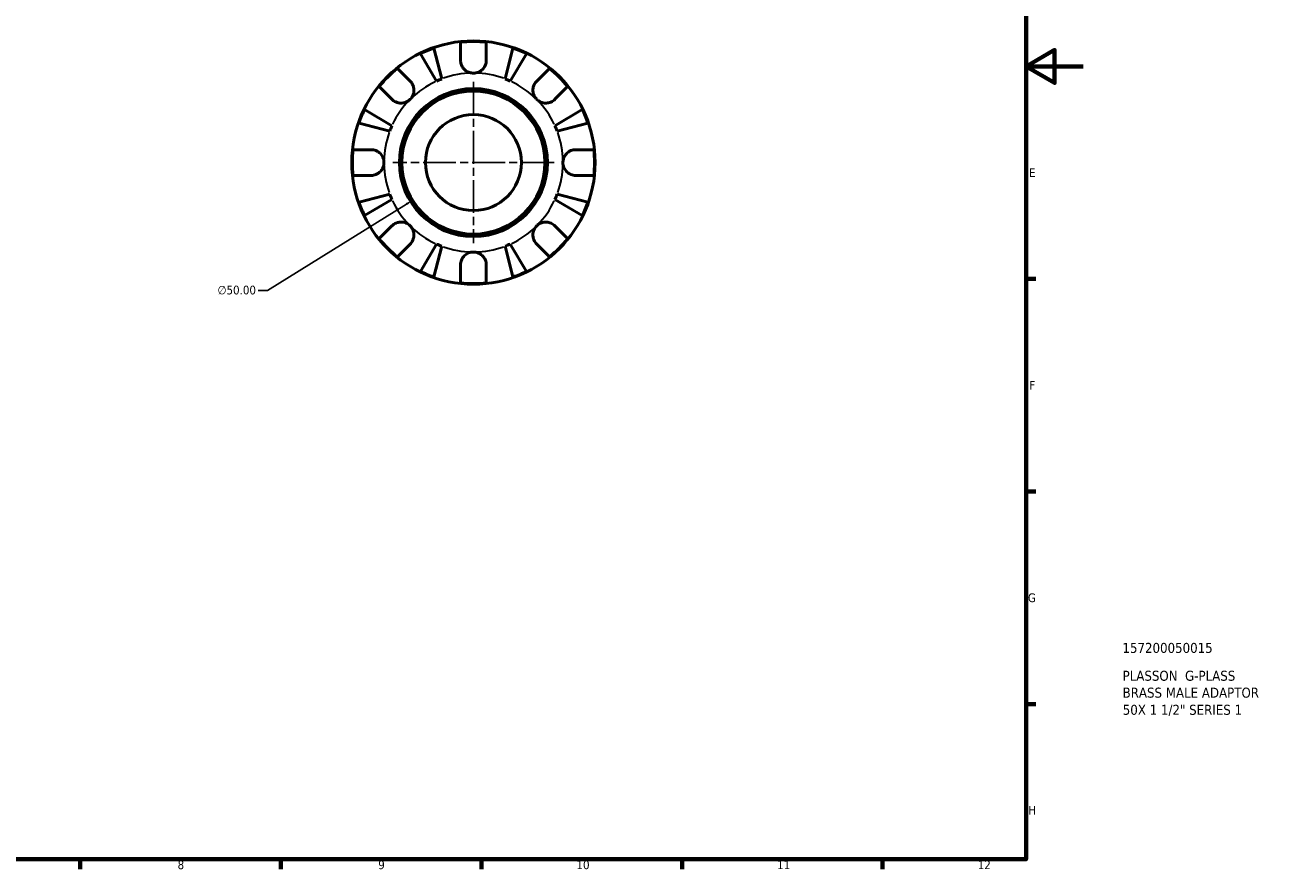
# Model space of a CAD drawing. Header units: millimetres. Extents: x 0 to 905, y 0 to 594.
# Tile 3 of 4: x 471 to 905, y 17 to 312. Entities that reach past the tile are written whole.
import ezdxf

# ---------------------------------------------------------------- set-up
doc = ezdxf.new("R2010")
doc.units = ezdxf.units.MM
doc.linetypes.add('CHAIN', pattern=[0.7087, 0.4724, -0.0591, 0.1181, -0.0591])
for name, color, linetype, lineweight in [('Border (ANSI)', 7, 'Continuous', 70), ('Center Mark (ANSI)', 7, 'Continuous', 25), ('Dimension (ANSI)', 7, 'Continuous', 25), ('Title (ISO)', 7, 'Continuous', 50), ('Visible (ANSI)', 7, 'Continuous', 50), ('Visible Narrow (ANSI)', 7, 'Continuous', 35)]:
    doc.layers.add(name, color=color, linetype=linetype, lineweight=lineweight)
doc.styles.add('Note Text (ANSI)', font='tahoma.ttf')
doc.styles.add('Note Text (ISO)', font='tahoma.ttf')
doc.dimstyles.new('Default - mm (ANSI)', dxfattribs={"dimtxt": 3.048, "dimasz": 2.5, "dimexe": 3.175, "dimexo": 1.6002, "dimgap": 0.8, "dimtad": 0, "dimtoh": 1, "dimrnd": 1e-08, "dimzin": 4, "dimdsep": 46, "dimtxsty": 'Note Text (ANSI)', "dimcen": 0.09, "dimdle": 10, "dimclrd": 256, "dimclre": 256, "dimclrt": 256, "dimadec": 1, "dimazin": 1, "dimtfac": 1, "dimtofl": 0, "dimtmove": 0, "dimatfit": 3, "dimfxl": 1, "dimtolj": 1, "dimtzin": 4, "dimlwd": -1, "dimlwe": -1, "dimarcsym": 0})

# ---------------------------------------------------------------- blocks, each defined once
blk = doc.blocks.new('Borders Default Border')
at = {"layer": 'Border (ANSI)'}
for p, q in [((821, 222.75), (824.45, 222.75)), ((821, 148.5), (824.45, 148.5)), ((821, 74.25), (824.45, 74.25)), ((490.58, 20), (490.58, 16.55)), ((560.67, 20), (560.67, 16.55)), ((630.75, 20), (630.75, 16.55)), ((700.83, 20), (700.83, 16.55)), ((770.92, 20), (770.92, 16.55))]:
    blk.add_line(p, q, dxfattribs=at)
at = {"layer": 'Border (ANSI)', "flags": 128}
for points in [[(20, 20), (20, 574), (821, 574), (821, 20), (20, 20)], [(841, 297), (821, 297), (831, 302.77), (831, 291.23), (821, 297)]]:
    blk.add_lwpolyline(points, dxfattribs=at)
at = {"layer": 'Border (ANSI)', "attachment_point": 7, "style": 'Note Text (ANSI)'}
for s, insert, char_height in [('E', (822.05, 258.35), 3.05), ('F', (822.14, 184.1), 3.05), ('G', (821.66, 109.79), 3.05), ('H', (821.81, 35.6), 3.05), ('8', (524.63, 16.48), 3.05), ('9', (594.7, 16.49), 3.05), ('10', (663.96, 16.49), 3.048), ('11', (734.04, 16.55), 3.048), ('12', (804.13, 16.55), 3.048)]:
    blk.add_mtext(s, dxfattribs=dict(at, insert=insert, char_height=char_height))
blk = doc.blocks.new('Title Blocks ISO')
at = {"layer": 'Title (ISO)', "style": 'Note Text (ISO)'}
for tag, p in [('PART_NUMBER_001', (33.69, 72.11)), ('DESCRIPTION_001', (33.74, 62.38)), ('DESCRIPTION_002', (33.74, 56.47)), ('DESCRIPTION_003', (33.8, 50.48))]:
    blk.add_attdef(tag, p, '', height=3.5, dxfattribs=at)
blk = doc.blocks.new('*D8')
at = {"layer": 'Defpoints', "color": 0, "transparency": 16777216}
for p in [(649.21, 276.61), (606.72, 250.25)]:
    blk.add_point(p, dxfattribs=at)
at = {"layer": 'Dimension (ANSI)', "transparency": 16777216}
for p, q in [((627.88, 263.43), (628.06, 263.43)), ((627.97, 263.34), (627.97, 263.52)), ((555.98, 218.77), (604.6, 248.93)), ((552.76, 218.77), (555.98, 218.77))]:
    blk.add_line(p, q, dxfattribs=at)
blk.add_solid([(604.38, 249.29), (604.82, 248.58), (606.72, 250.25)], dxfattribs=at)
at = {"layer": 'Dimension (ANSI)', "transparency": 16777216, "insert": (538.57, 220.42), "char_height": 3.048, "attachment_point": 1, "style": 'Note Text (ANSI)'}
blk.add_mtext('\\A1;∅50.00', dxfattribs=at)

msp = doc.modelspace()

# ---------------------------------------------------------------- linework, layer by layer
at = {"layer": 'Center Mark (ANSI)', "linetype": 'CHAIN', "ltscale": 24.192183}
for p, q in [((627.967, 291.602), (627.967, 235.252)), ((656.142, 263.427), (599.792, 263.427))]:
    msp.add_line(p, q, dxfattribs=at)
at = {"layer": 'Visible (ANSI)'}
for p, q in [((623.467, 299.177), (623.467, 305.46)), ((632.467, 305.46), (632.467, 299.177)), ((615.09, 291.901), (609.472, 301.439)), ((614.166, 303.384), (616.938, 292.667)), ((638.996, 292.667), (641.767, 303.384)), ((646.462, 301.439), (640.843, 291.901)), ((601.427, 296.331), (605.87, 291.888)), ((650.064, 291.888), (654.506, 296.331)), ((599.506, 285.524), (595.063, 289.967)), ((660.87, 289.967), (656.428, 285.524)), ((589.955, 281.922), (599.493, 276.304)), ((656.44, 276.304), (665.979, 281.922)), ((598.728, 274.456), (588.01, 277.228)), ((667.923, 277.228), (657.206, 274.456)), ((585.934, 267.927), (592.217, 267.927)), ((663.717, 267.927), (669.999, 267.927)), ((592.217, 258.927), (585.934, 258.927)), ((669.999, 258.927), (663.717, 258.927)), ((588.01, 249.627), (598.728, 252.399)), ((657.206, 252.399), (667.923, 249.627)), ((599.493, 250.551), (589.955, 244.932)), ((665.979, 244.932), (656.44, 250.551)), ((595.063, 236.888), (599.506, 241.33)), ((656.428, 241.33), (660.87, 236.888)), ((605.87, 234.966), (601.427, 230.524)), ((609.472, 225.415), (615.09, 234.954)), ((640.843, 234.954), (646.462, 225.415)), ((654.506, 230.524), (650.064, 234.966)), ((616.938, 234.188), (614.166, 223.471)), ((641.767, 223.471), (638.996, 234.188)), ((623.467, 221.395), (623.467, 227.677)), ((632.467, 227.677), (632.467, 221.395))]:
    msp.add_line(p, q, dxfattribs=at)
for radius in [42.5, 25.85, 25, 16.759]:
    msp.add_circle((627.967, 263.427), radius, dxfattribs=at)
for radius, start, end in [(42.273, 83.88919, 96.11081), (42.273, 109.05437, 115.94563), (42.273, 64.05437, 70.94563), (42.273, 128.88919, 141.11081), (42.273, 38.88919, 51.11081), (31.25, 110.66622, 114.33378), (31.25, 65.66622, 69.33378), (42.273, 154.05437, 160.94563), (42.273, 19.05437, 25.94563), (31.25, 155.66622, 159.33378), (31.25, 20.66622, 24.33378), (42.273, 173.88919, 186.11081), (42.273, 353.88919, 6.11081), (31.25, 200.66622, 204.33378), (31.25, 335.66622, 339.33378), (42.273, 199.05437, 205.94563), (42.273, 334.05437, 340.94563), (42.273, 218.88919, 231.11081), (31.25, 245.66622, 249.33378), (31.25, 290.66622, 294.33378), (42.273, 308.88919, 321.11081), (42.273, 244.05437, 250.94563), (42.273, 263.88919, 276.11081), (42.273, 289.05437, 295.94563)]:
    msp.add_arc((627.967, 263.427), radius, start, end, dxfattribs=at)
for points, knots in [([(627.967, 294.677), (627.548, 294.677), (627.132, 294.736), (626.242, 294.99), (625.782, 295.211), (624.993, 295.769), (624.661, 296.09), (624.145, 296.769), (623.95, 297.112), (623.71, 297.696), (623.638, 297.926), (623.535, 298.367), (623.502, 298.577), (623.472, 298.918), (623.467, 299.048), (623.467, 299.177)], [0, 0, 0, 0, 0.1255823, 0.1255823, 0.27758688, 0.27758688, 0.41565829, 0.41565829, 0.53558864, 0.53558864, 0.6106285, 0.6106285, 0.67830711, 0.67830711, 0.7205994, 0.7205994, 0.7205994, 0.7205994]), ([(632.467, 299.177), (632.467, 298.968), (632.452, 298.757), (632.392, 298.335), (632.347, 298.125), (632.21, 297.655), (632.109, 297.398), (631.758, 296.703), (631.458, 296.293), (630.689, 295.551), (630.217, 295.24), (629.151, 294.796), (628.562, 294.677), (627.967, 294.677)], [-0.72877811, -0.72877811, -0.72877811, -0.72877811, -0.65864576, -0.65864576, -0.58948737, -0.58948737, -0.50282865, -0.50282865, -0.34782332, -0.34782332, -0.17870564, -0.17870564, 0, 0, 0, 0]), ([(605.87, 291.888), (605.959, 291.799), (606.045, 291.706), (606.312, 291.388), (606.479, 291.149), (606.775, 290.615), (606.9, 290.321), (607.127, 289.573), (607.193, 289.114), (607.18, 288.081), (607.066, 287.521), (606.623, 286.445), (606.29, 285.945), (605.87, 285.524)], [-0.72474413, -0.72474413, -0.72474413, -0.72474413, -0.68292689, -0.68292689, -0.58946764, -0.58946764, -0.49014387, -0.49014387, -0.34933517, -0.34933517, -0.17856496, -0.17856496, 0, 0, 0, 0]), ([(650.064, 285.524), (649.823, 285.766), (649.61, 286.033), (649.236, 286.632), (649.081, 286.963), (648.816, 287.775), (648.741, 288.261), (648.75, 289.212), (648.826, 289.667), (649.065, 290.4), (649.193, 290.686), (649.496, 291.212), (649.667, 291.45), (649.924, 291.744), (649.993, 291.817), (650.064, 291.888)], [0, 0, 0, 0, 0.10230486, 0.10230486, 0.2116531, 0.2116531, 0.35868741, 0.35868741, 0.49861539, 0.49861539, 0.59613895, 0.59613895, 0.69034298, 0.69034298, 0.72355027, 0.72355027, 0.72355027, 0.72355027]), ([(605.87, 285.524), (605.628, 285.283), (605.361, 285.07), (604.762, 284.697), (604.431, 284.542), (603.619, 284.277), (603.133, 284.202), (602.182, 284.211), (601.727, 284.287), (600.994, 284.525), (600.708, 284.654), (600.182, 284.956), (599.944, 285.128), (599.65, 285.385), (599.577, 285.454), (599.506, 285.524)], [0, 0, 0, 0, 0.10230486, 0.10230486, 0.2116531, 0.2116531, 0.35868741, 0.35868741, 0.49861539, 0.49861539, 0.59613895, 0.59613895, 0.69034298, 0.69034298, 0.72355027, 0.72355027, 0.72355027, 0.72355027]), ([(656.428, 285.524), (656.338, 285.435), (656.245, 285.349), (655.928, 285.082), (655.688, 284.915), (655.154, 284.619), (654.86, 284.494), (654.113, 284.267), (653.653, 284.201), (652.621, 284.214), (652.06, 284.328), (650.985, 284.771), (650.485, 285.104), (650.064, 285.524)], [-0.72474413, -0.72474413, -0.72474413, -0.72474413, -0.68292689, -0.68292689, -0.58946764, -0.58946764, -0.49014387, -0.49014387, -0.34933517, -0.34933517, -0.17856496, -0.17856496, 0, 0, 0, 0]), ([(592.217, 267.927), (592.372, 267.927), (592.528, 267.919), (592.948, 267.875), (593.212, 267.824), (593.763, 267.664), (594.048, 267.55), (594.735, 267.186), (595.114, 266.903), (595.838, 266.158), (596.152, 265.682), (596.599, 264.611), (596.717, 264.022), (596.717, 263.427)], [-0.71968867, -0.71968867, -0.71968867, -0.71968867, -0.66913349, -0.66913349, -0.58448293, -0.58448293, -0.49008499, -0.49008499, -0.34765985, -0.34765985, -0.17827673, -0.17827673, 0, 0, 0, 0]), ([(659.217, 263.427), (659.217, 263.828), (659.27, 264.227), (659.493, 265.041), (659.672, 265.448), (660.216, 266.314), (660.615, 266.737), (661.382, 267.293), (661.707, 267.47), (662.306, 267.71), (662.572, 267.788), (663.118, 267.897), (663.398, 267.925), (663.688, 267.927), (663.702, 267.927), (663.717, 267.927)], [-3.12621297, -3.12621297, -3.12621297, -3.12621297, -3.00592131, -3.00592131, -2.87295675, -2.87295675, -2.69789372, -2.69789372, -2.58338701, -2.58338701, -2.49547573, -2.49547573, -2.40310236, -2.40310236, -2.39831682, -2.39831682, -2.39831682, -2.39831682]), ([(596.717, 263.427), (596.717, 263.026), (596.663, 262.627), (596.441, 261.813), (596.261, 261.406), (595.718, 260.541), (595.319, 260.117), (594.551, 259.562), (594.226, 259.384), (593.627, 259.145), (593.362, 259.067), (592.815, 258.958), (592.535, 258.93), (592.245, 258.927), (592.231, 258.927), (592.217, 258.927)], [-3.12621297, -3.12621297, -3.12621297, -3.12621297, -3.00592131, -3.00592131, -2.87295675, -2.87295675, -2.69789372, -2.69789372, -2.58338701, -2.58338701, -2.49547573, -2.49547573, -2.40310236, -2.40310236, -2.39831682, -2.39831682, -2.39831682, -2.39831682]), ([(663.717, 258.927), (663.562, 258.927), (663.405, 258.935), (662.985, 258.979), (662.721, 259.03), (662.17, 259.191), (661.885, 259.305), (661.199, 259.669), (660.819, 259.952), (660.095, 260.697), (659.781, 261.173), (659.334, 262.244), (659.217, 262.833), (659.217, 263.427)], [-0.71968867, -0.71968867, -0.71968867, -0.71968867, -0.66913349, -0.66913349, -0.58448293, -0.58448293, -0.49008499, -0.49008499, -0.34765985, -0.34765985, -0.17827673, -0.17827673, 0, 0, 0, 0]), ([(599.506, 241.33), (599.595, 241.419), (599.688, 241.506), (600.006, 241.773), (600.245, 241.94), (600.78, 242.236), (601.073, 242.361), (601.821, 242.588), (602.28, 242.654), (603.313, 242.64), (603.873, 242.526), (604.949, 242.084), (605.449, 241.751), (605.87, 241.33)], [-0.72474413, -0.72474413, -0.72474413, -0.72474413, -0.68292689, -0.68292689, -0.58946764, -0.58946764, -0.49014387, -0.49014387, -0.34933517, -0.34933517, -0.17856496, -0.17856496, 0, 0, 0, 0]), ([(605.87, 241.33), (606.111, 241.089), (606.324, 240.821), (606.697, 240.223), (606.852, 239.892), (607.117, 239.08), (607.192, 238.594), (607.183, 237.643), (607.107, 237.188), (606.869, 236.454), (606.74, 236.169), (606.438, 235.643), (606.266, 235.405), (606.01, 235.111), (605.94, 235.037), (605.87, 234.966)], [0, 0, 0, 0, 0.10230486, 0.10230486, 0.2116531, 0.2116531, 0.35868741, 0.35868741, 0.49861539, 0.49861539, 0.59613895, 0.59613895, 0.69034298, 0.69034298, 0.72355027, 0.72355027, 0.72355027, 0.72355027]), ([(650.064, 234.966), (649.975, 235.056), (649.888, 235.149), (649.621, 235.466), (649.454, 235.706), (649.158, 236.24), (649.033, 236.534), (648.806, 237.281), (648.74, 237.741), (648.754, 238.773), (648.868, 239.334), (649.31, 240.409), (649.643, 240.909), (650.064, 241.33)], [-0.72474413, -0.72474413, -0.72474413, -0.72474413, -0.68292689, -0.68292689, -0.58946764, -0.58946764, -0.49014387, -0.49014387, -0.34933517, -0.34933517, -0.17856496, -0.17856496, 0, 0, 0, 0]), ([(650.064, 241.33), (650.305, 241.571), (650.573, 241.784), (651.171, 242.158), (651.502, 242.313), (652.314, 242.578), (652.8, 242.653), (653.751, 242.644), (654.206, 242.568), (654.94, 242.329), (655.225, 242.201), (655.751, 241.898), (655.989, 241.727), (656.283, 241.47), (656.357, 241.401), (656.428, 241.33)], [0, 0, 0, 0, 0.10230486, 0.10230486, 0.2116531, 0.2116531, 0.35868741, 0.35868741, 0.49861539, 0.49861539, 0.59613895, 0.59613895, 0.69034298, 0.69034298, 0.72355027, 0.72355027, 0.72355027, 0.72355027]), ([(623.467, 227.677), (623.467, 227.832), (623.475, 227.989), (623.519, 228.409), (623.57, 228.673), (623.73, 229.224), (623.844, 229.509), (624.208, 230.195), (624.491, 230.575), (625.236, 231.299), (625.712, 231.613), (626.783, 232.06), (627.372, 232.177), (627.967, 232.177)], [-0.71968867, -0.71968867, -0.71968867, -0.71968867, -0.66913349, -0.66913349, -0.58448293, -0.58448293, -0.49008499, -0.49008499, -0.34765985, -0.34765985, -0.17827673, -0.17827673, 0, 0, 0, 0]), ([(627.967, 232.177), (628.368, 232.177), (628.767, 232.124), (629.581, 231.901), (629.988, 231.722), (630.853, 231.178), (631.277, 230.779), (631.832, 230.012), (632.01, 229.687), (632.249, 229.088), (632.327, 228.823), (632.436, 228.276), (632.464, 227.996), (632.467, 227.706), (632.467, 227.692), (632.467, 227.677)], [-3.12621297, -3.12621297, -3.12621297, -3.12621297, -3.00592131, -3.00592131, -2.87295675, -2.87295675, -2.69789372, -2.69789372, -2.58338701, -2.58338701, -2.49547573, -2.49547573, -2.40310236, -2.40310236, -2.39831682, -2.39831682, -2.39831682, -2.39831682])]:
    msp.add_open_spline(points, degree=3, knots=knots, dxfattribs=at)
at = {"layer": 'Visible Narrow (ANSI)'}
for start, end in [(115.36709, 133.96669), (91.03331, 109.63291), (70.36709, 88.96669), (46.03331, 64.63291), (136.03331, 154.63291), (25.36709, 43.96669), (160.36709, 178.96669), (1.03331, 19.63291), (181.03331, 199.63291), (340.36709, 358.96669), (205.36709, 223.96669), (316.03331, 334.63291), (226.03331, 244.63291), (295.36709, 313.96669), (250.36709, 268.96669), (271.03331, 289.63291)]:
    msp.add_arc((627.967, 263.427), 31.25, start, end, dxfattribs=at)

# ---------------------------------------------------------------- block references
msp.add_blockref('Borders Default Border', (0, 0))
msp.add_blockref('Title Blocks ISO', (821, 20)).add_auto_attribs({'PART_NUMBER_001': '157200050015', 'DESCRIPTION_001': 'PLASSON  G-PLASS', 'DESCRIPTION_002': 'BRASS MALE ADAPTOR', 'DESCRIPTION_003': '50X 1 1/2" SERIES 1'})

# ---------------------------------------------------------------- dimensions: what is measured, and where the dimension line sits
at = {"layer": 'Dimension (ANSI)'}
dim = msp.add_diameter_dim_2p(p1=(649.212, 276.605), p2=(606.722, 250.25), dimstyle='Default - mm (ANSI)', override={"dimgap": 0.8, "dimtih": 1, "dimdec": 2, "dimlfac": 1, "dimtol": 0, "dimlim": 0, "dimtp": 0, "dimtm": 0, "dimtdec": 2}, dxfattribs=at)
dim.commit()
dim.dimension.update_dxf_attribs({"geometry": '*D8', "text_midpoint": (545.262, 218.774), "dimtype": 163})

doc.saveas('drawing.dxf')
